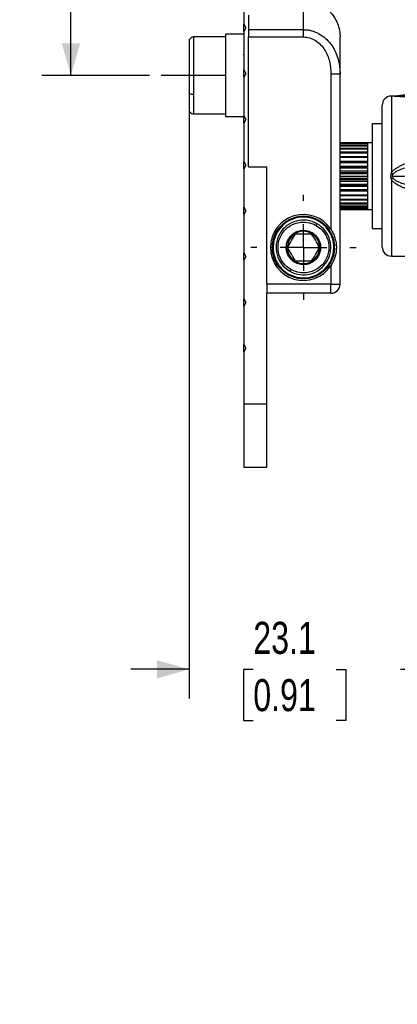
# Model space of a CAD drawing. Header units: millimetres. Extents: x 0 to 432, y 0 to 279.
# Tile 9 of 12: x 216 to 257, y 78 to 186. Entities that reach past the tile are written whole.
import ezdxf

# ---------------------------------------------------------------- set-up
doc = ezdxf.new("R2010")
doc.units = ezdxf.units.MM
doc.linetypes.add('CENTERX2', pattern=[20.32, 12.7, -2.54, 2.54, -2.54])
for name, color, linetype in [('CENTER', 40, 'CENTERX2'), ('DIMENSIONS', 140, 'Continuous'), ('SLD-0', 179, 'Continuous')]:
    doc.layers.add(name, color=color, linetype=linetype)
doc.styles.add('SLDTEXTSTYLE0', font='TXT', dxfattribs={"width": 0.75})
doc.dimstyles.new('SLDDIMSTYLE0', dxfattribs={"dimtxt": 3.5, "dimasz": 3.5, "dimexe": 0, "dimexo": 0.0625, "dimgap": 0.875, "dimtad": 0, "dimtih": 1, "dimtoh": 1, "dimdec": 1, "dimrnd": 1e-09, "dimzin": 12, "dimdsep": 46, "dimtxsty": 'SLDTEXTSTYLE0', "dimsah": 1, "dimcen": 0.09, "dimadec": 0, "dimazin": 3, "dimtfac": 1, "dimtdec": 1, "dimtofl": 0, "dimtmove": 0, "dimatfit": 3, "dimfxl": 0, "dimfrac": 2, "dimtolj": 1, "dimtzin": 12, "dimarcsym": 0})
doc.dimstyles.new('SLDDIMSTYLE1', dxfattribs={"dimtxt": 3.5, "dimasz": 3.5, "dimexe": 0, "dimexo": 0.0625, "dimgap": 0.875, "dimtad": 0, "dimtih": 1, "dimtoh": 1, "dimdec": 1, "dimrnd": 1e-09, "dimzin": 12, "dimdsep": 46, "dimtxsty": 'SLDTEXTSTYLE0', "dimsah": 1, "dimcen": 0.09, "dimadec": 0, "dimazin": 3, "dimtfac": 1, "dimtdec": 1, "dimtmove": 0, "dimatfit": 0, "dimfxl": 0, "dimfrac": 2, "dimtolj": 1, "dimtzin": 12, "dimarcsym": 0})
doc.dimstyles.new('SLDDIMSTYLE2', dxfattribs={"dimtxt": 3.5, "dimasz": 3.5, "dimexe": 0, "dimexo": 0.0625, "dimgap": 0.875, "dimtad": 0, "dimtih": 1, "dimtoh": 1, "dimdec": 1, "dimrnd": 1e-09, "dimzin": 4, "dimdsep": 46, "dimtxsty": 'SLDTEXTSTYLE0', "dimsah": 1, "dimcen": 0.09, "dimadec": 0, "dimazin": 1, "dimtfac": 1, "dimtdec": 1, "dimtofl": 0, "dimtmove": 0, "dimatfit": 3, "dimfxl": 0, "dimfrac": 2, "dimtolj": 1, "dimtzin": 12, "dimarcsym": 0})

# ---------------------------------------------------------------- blocks, each defined once
blk = doc.blocks.new('_D_12')
at = {"layer": 'DIMENSIONS'}
for p, q in [((232.66, 223.6), (218.45, 223.6)), ((221.63, 223.6), (221.63, 207.84)), ((217.1, 201.52), (216.04, 201.52)), ((216.04, 201.52), (216.04, 195.96)), ((226.15, 201.52), (227.22, 201.52)), ((227.22, 201.52), (227.22, 195.96)), ((216.04, 195.96), (217.1, 195.96)), ((227.22, 195.96), (226.15, 195.96)), ((221.63, 179.49), (221.63, 195.25)), ((230.22, 179.49), (218.45, 179.49))]:
    blk.add_line(p, q, dxfattribs=at)
for points in [[(221.63, 223.6), (220.63, 220.1), (222.63, 220.1)], [(221.63, 179.49), (222.63, 182.99), (220.63, 182.99)]]:
    blk.add_solid(points, dxfattribs=at)
at = {"layer": 'DIMENSIONS', "char_height": 3.5, "attachment_point": 1, "style": 'SLDTEXTSTYLE0'}
for s, insert in [('44.1', (217.1, 206.74)), ('1.74', (217.1, 200.47))]:
    blk.add_mtext(s, dxfattribs=dict(at, insert=insert))
blk = doc.blocks.new('_D_14')
at = {"layer": 'DIMENSIONS'}
for p, q in [((241.2, 223.6), (335.8, 223.6)), ((332.62, 223.6), (332.62, 157.09)), ((328.1, 150.77), (327.03, 150.77)), ((327.03, 150.77), (327.03, 145.21)), ((337.15, 150.77), (338.21, 150.77)), ((338.21, 150.77), (338.21, 145.21)), ((327.03, 145.21), (328.1, 145.21)), ((332.62, 77.99), (332.62, 144.5)), ((338.21, 145.21), (337.15, 145.21)), ((298.95, 77.99), (335.8, 77.99))]:
    blk.add_line(p, q, dxfattribs=at)
for points in [[(332.62, 223.6), (331.62, 220.1), (333.62, 220.1)], [(332.62, 77.99), (333.62, 81.49), (331.62, 81.49)]]:
    blk.add_solid(points, dxfattribs=at)
at = {"layer": 'DIMENSIONS', "char_height": 3.5, "attachment_point": 1, "style": 'SLDTEXTSTYLE0'}
for s, insert in [('145.6', (326.8, 155.99)), ('5.73', (328.1, 149.72))]:
    blk.add_mtext(s, dxfattribs=dict(at, insert=insert))
blk = doc.blocks.new('_D_16')
at = {"layer": 'DIMENSIONS'}
for p, q in [((231.63, 219.62), (231.63, 236.78)), ((301.63, 159.76), (301.63, 236.78)), ((231.63, 233.6), (257.97, 233.6)), ((262.1, 233.58), (261.04, 233.58)), ((261.04, 233.58), (261.04, 228.02)), ((271.15, 233.58), (272.22, 233.58)), ((272.22, 233.58), (272.22, 228.02)), ((301.63, 233.6), (275.29, 233.6)), ((261.04, 228.02), (262.1, 228.02)), ((272.22, 228.02), (271.15, 228.02))]:
    blk.add_line(p, q, dxfattribs=at)
for points in [[(231.63, 233.6), (235.13, 232.6), (235.13, 234.6)], [(301.63, 233.6), (298.13, 234.6), (298.13, 232.6)]]:
    blk.add_solid(points, dxfattribs=at)
at = {"layer": 'DIMENSIONS', "char_height": 3.5, "attachment_point": 1, "style": 'SLDTEXTSTYLE0'}
for s, insert in [('70.0', (262.1, 238.8)), ('2.76', (262.1, 232.53))]:
    blk.add_mtext(s, dxfattribs=dict(at, insert=insert))
blk = doc.blocks.new('_D_19')
at = {"layer": 'DIMENSIONS'}
for p, q in [((234.53, 176.37), (234.53, 111.41)), ((234.53, 114.59), (228.18, 114.59)), ((241.55, 114.56), (240.49, 114.56)), ((240.49, 114.56), (240.49, 109)), ((250.6, 114.56), (251.67, 114.56)), ((251.67, 114.56), (251.67, 109)), ((257.63, 114.59), (263.98, 114.59)), ((240.49, 109), (241.55, 109)), ((251.67, 109), (250.6, 109))]:
    blk.add_line(p, q, dxfattribs=at)
for points in [[(234.53, 114.59), (231.03, 115.59), (231.03, 113.59)], [(257.63, 114.59), (261.13, 113.59), (261.13, 115.59)]]:
    blk.add_solid(points, dxfattribs=at)
at = {"layer": 'DIMENSIONS', "char_height": 3.5, "attachment_point": 1, "style": 'SLDTEXTSTYLE0'}
for s, insert in [('23.1', (241.55, 119.78)), ('0.91', (241.55, 113.52))]:
    blk.add_mtext(s, dxfattribs=dict(at, insert=insert))
blk = doc.blocks.new('SW_CENTERMARKSYMBOL_6')
at = {"layer": 'CENTER', "color": 0}
for p, q in [((0, 5.08), (0, 5.74)), ((0, 0), (0, 2.54)), ((-5.08, 0), (-5.74, 0)), ((0, 0), (-2.54, 0)), ((0, 0), (0, -2.54)), ((0, 0), (2.54, 0)), ((5.08, 0), (5.74, 0)), ((0, -5.08), (0, -5.74))]:
    blk.add_line(p, q, dxfattribs=at)

msp = doc.modelspace()

# ---------------------------------------------------------------- linework, layer by layer
at = {"color": 7, "linetype": 'Continuous', "lineweight": 25}
for p, q in [((240.53, 189.29), (240.53, 185.09)), ((247.03, 184.49), (247.03, 187.69)), ((240.53, 185.09), (240.73, 184.69)), ((240.53, 184.29), (240.53, 185.09)), ((241.03, 186.07), (241.03, 184.49)), ((240.53, 183.99), (238.53, 183.99)), ((238.53, 183.99), (238.53, 174.99)), ((240.73, 184.69), (240.53, 184.29)), ((240.53, 184.29), (240.53, 180.09)), ((241.03, 184.49), (241.03, 183.69)), ((241.03, 184.49), (247.03, 184.49)), ((247.03, 183.69), (247.03, 184.49)), ((238.53, 183.69), (235.03, 183.69)), ((241.03, 183.69), (247.03, 183.69)), ((241.03, 169.49), (241.03, 183.69)), ((240.53, 181.72), (240.49, 181.78)), ((240.53, 180.09), (240.73, 179.69)), ((240.53, 179.29), (240.53, 180.09)), ((240.73, 179.69), (240.53, 179.29)), ((240.53, 179.29), (240.53, 175.09)), ((250.03, 179.62), (250.03, 162.68)), ((251.03, 179.62), (250.03, 179.62)), ((251.03, 156.69), (251.03, 179.62)), ((256.71, 177.24), (269.69, 178.69)), ((256.71, 177.24), (256.58, 177.23)), ((256.63, 177.23), (256.63, 168.85)), ((235.03, 175.29), (238.53, 175.29)), ((238.53, 174.99), (240.53, 174.99)), ((240.53, 174.99), (240.53, 175.09)), ((240.53, 175.09), (240.73, 174.69)), ((240.53, 174.29), (240.53, 174.99)), ((240.73, 174.69), (240.53, 174.29)), ((240.53, 174.29), (240.53, 170.09)), ((255.63, 174.21), (254.53, 174.21)), ((254.53, 174.21), (254.53, 168.49)), ((251.03, 172.12), (254.03, 172.12)), ((254.03, 172.12), (251.03, 172.12)), ((254.03, 172.02), (251.03, 172.02)), ((251.03, 172), (254.03, 172)), ((254.03, 171.81), (251.03, 171.81)), ((251.03, 171.78), (254.03, 171.78)), ((254.03, 171.5), (251.03, 171.5)), ((251.03, 171.45), (254.03, 171.45)), ((254.03, 171.09), (251.03, 171.09)), ((254.53, 172.14), (254.03, 172.14)), ((254.03, 172.14), (254.03, 172.12)), ((254.03, 172.12), (254.03, 172.02)), ((254.03, 172), (254.03, 171.81)), ((254.03, 171.78), (254.03, 171.5)), ((254.03, 171.45), (254.03, 171.09)), ((240.53, 170.09), (240.73, 169.69)), ((240.53, 169.29), (240.53, 170.09)), ((251.03, 171.04), (254.03, 171.04)), ((254.03, 170.61), (251.03, 170.61)), ((251.03, 170.55), (254.03, 170.55)), ((251.03, 170.11), (254.03, 170.11)), ((254.03, 170.06), (251.03, 170.06)), ((254.03, 171.04), (254.03, 170.61)), ((254.03, 170.55), (254.03, 170.06)), ((240.73, 169.69), (240.53, 169.29)), ((240.53, 169.29), (240.53, 165.09)), ((241.03, 169.49), (243.03, 169.49)), ((243.03, 156.69), (243.03, 169.49)), ((251.03, 169.99), (254.03, 169.99)), ((251.03, 169.59), (254.03, 169.59)), ((254.03, 169.47), (251.03, 169.47)), ((251.03, 169.39), (254.03, 169.39)), ((251.03, 169.05), (254.03, 169.05)), ((254.03, 169.99), (254.03, 169.47)), ((254.03, 169.39), (254.03, 168.84)), ((254.03, 168.84), (251.03, 168.84)), ((251.03, 168.77), (254.03, 168.77)), ((251.03, 168.49), (254.03, 168.49)), ((254.03, 168.21), (251.03, 168.21)), ((251.03, 168.13), (254.03, 168.13)), ((251.03, 167.92), (254.03, 167.92)), ((254.03, 168.77), (254.03, 168.21)), ((254.03, 168.13), (254.03, 167.58)), ((254.53, 168.49), (254.53, 162.76)), ((256.71, 168.49), (269.69, 168.49)), ((254.03, 167.58), (251.03, 167.58)), ((251.03, 167.5), (254.03, 167.5)), ((251.03, 167.38), (254.03, 167.38)), ((254.03, 166.98), (251.03, 166.98)), ((251.03, 166.91), (254.03, 166.91)), ((251.03, 166.87), (254.03, 166.87)), ((254.03, 167.5), (254.03, 166.98)), ((254.03, 166.91), (254.03, 166.42)), ((254.03, 166.42), (251.03, 166.42)), ((251.03, 166.36), (254.03, 166.36)), ((254.03, 165.93), (251.03, 165.93)), ((251.03, 165.88), (254.03, 165.88)), ((254.03, 166.36), (254.03, 165.93)), ((254.03, 165.88), (254.03, 165.52)), ((240.53, 165.09), (240.73, 164.69)), ((240.53, 164.29), (240.53, 165.09)), ((240.73, 164.69), (240.53, 164.29)), ((254.03, 165.52), (251.03, 165.52)), ((251.03, 165.47), (254.03, 165.47)), ((254.03, 165.19), (251.03, 165.19)), ((251.03, 165.16), (254.03, 165.16)), ((254.03, 164.97), (251.03, 164.97)), ((251.03, 164.95), (254.03, 164.95)), ((251.03, 164.85), (254.03, 164.85)), ((254.03, 164.85), (251.03, 164.85)), ((254.03, 165.47), (254.03, 165.19)), ((254.03, 165.16), (254.03, 164.97)), ((254.03, 164.95), (254.03, 164.85)), ((254.03, 164.85), (254.03, 164.84)), ((254.03, 164.84), (254.53, 164.84)), ((240.53, 164.29), (240.53, 160.09)), ((246.43, 164.01), (246.91, 164.08)), ((247.06, 164.08), (247.78, 164)), ((247.85, 163.98), (248.61, 163.69)), ((248.68, 163.66), (249.33, 163.19)), ((249.4, 163.12), (249.89, 162.52)), ((254.53, 162.76), (255.63, 162.76)), ((246.16, 162.19), (247.89, 162.19)), ((249.98, 162.35), (250.27, 161.72)), ((250.3, 161.61), (250.42, 160.86)), ((243.63, 160.49), (243.63, 160.45)), ((243.63, 160.49), (243.63, 160.49)), ((243.63, 160.45), (243.64, 160.45)), ((250.42, 160.66), (250.35, 159.99)), ((240.53, 160.09), (240.73, 159.69)), ((240.53, 159.29), (240.53, 160.09)), ((240.73, 159.69), (240.53, 159.29)), ((240.53, 159.29), (240.53, 155.09)), ((250.34, 159.9), (250.06, 159.15)), ((256.63, 159.74), (269.63, 159.74)), ((247.89, 159.19), (246.16, 159.19)), ((249.51, 158.36), (248.94, 157.88)), ((250.02, 159.07), (249.57, 158.43)), ((250.03, 158.7), (250.03, 156.69)), ((245.46, 157.67), (244.8, 158.12)), ((246.3, 157.37), (245.55, 157.63)), ((247.17, 157.29), (246.39, 157.35)), ((248.03, 157.44), (247.28, 157.3)), ((248.84, 157.81), (248.21, 157.51)), ((250.03, 156.69), (243.03, 156.69)), ((243.03, 156.69), (243.03, 155.69)), ((250.03, 156.69), (251.03, 156.69)), ((250.03, 155.69), (250.03, 156.69)), ((240.53, 155.09), (240.73, 154.69)), ((240.53, 154.29), (240.53, 155.09)), ((250.03, 155.69), (243.03, 155.69)), ((243.03, 143.59), (243.03, 155.69)), ((240.73, 154.69), (240.53, 154.29)), ((240.53, 154.29), (240.53, 150.09)), ((240.53, 150.09), (240.73, 149.69)), ((240.53, 149.29), (240.53, 150.09)), ((240.73, 149.69), (240.53, 149.29)), ((240.53, 149.29), (240.53, 143.59)), ((240.53, 143.59), (243.03, 143.59)), ((240.53, 143.59), (240.53, 136.69)), ((243.03, 136.69), (243.03, 143.59)), ((240.53, 136.69), (243.03, 136.69))]:
    msp.add_line(p, q, dxfattribs=at)
at = {"color": 8, "linetype": 'Continuous', "lineweight": 25}
for p, q in [((235.03, 183.69), (235.03, 177.39)), ((235.03, 177.39), (235.03, 175.29)), ((256.63, 168.12), (256.63, 159.74))]:
    msp.add_line(p, q, dxfattribs=at)
at = {"color": 7, "linetype": 'Continuous', "lineweight": 25, "flags": 128}
for points in [[(245.3, 160.69), (245.4, 160.87), (245.51, 161.06), (245.62, 161.25), (245.73, 161.44), (245.84, 161.63), (245.95, 161.81), (246.06, 162), (246.16, 162.19)], [(247.89, 162.19), (248, 162), (248.11, 161.81), (248.22, 161.63), (248.33, 161.44), (248.44, 161.25), (248.55, 161.06), (248.65, 160.87), (248.76, 160.69)], [(246.16, 159.19), (246.06, 159.37), (245.95, 159.56), (245.84, 159.75), (245.73, 159.94), (245.62, 160.13), (245.51, 160.31), (245.4, 160.5), (245.3, 160.69)], [(248.76, 160.69), (248.65, 160.5), (248.55, 160.31), (248.44, 160.13), (248.33, 159.94), (248.22, 159.75), (248.11, 159.56), (248, 159.37), (247.89, 159.19)]]:
    msp.add_lwpolyline(points, dxfattribs=at)
at = {"color": 7, "linetype": 'Continuous', "lineweight": 25}
for centre, radius, start, end in [((256.63, 176.24), 1, 92.6698, 180), ((256.59, 178.84), 1.61, 271.1912, 279.0505), ((280.81, 217.18), 54.05, 243.4216, 243.6819), ((280.86, 119.69), 54.16, 116.3183, 116.5781), ((247.03, 160.69), 3.6, 33.5573, 326.4427), ((247.03, 160.69), 3.31, 60, 240), ((247.03, 160.69), 2.99, 60, 240), ((247.03, 160.69), 3.4, 120.8426, 124.1574), ((247.03, 160.69), 3.4, 115.8426, 119.1574), ((247.03, 160.69), 3.31, 240, 60), ((247.03, 160.69), 3.4, 110.8426, 114.1574), ((247.03, 160.69), 3.4, 105.8426, 109.1574), ((247.03, 160.69), 3.4, 100.8426, 104.1574), ((247.03, 160.69), 3.4, 95.8426, 99.1574), ((247.03, 160.69), 3.4, 90.8426, 94.1574), ((247.03, 160.69), 3.4, 85.8426, 89.1574), ((247.03, 160.69), 3.4, 80.8426, 84.1574), ((247.03, 160.69), 3.4, 75.8426, 79.1574), ((247.03, 160.69), 3.4, 70.8426, 74.1574), ((247.03, 160.69), 3.4, 65.8426, 69.1574), ((247.03, 160.69), 3.4, 60.8426, 64.1574), ((247.03, 160.69), 3.4, 55.8426, 59.1574), ((247.03, 160.69), 3.4, 145.8426, 149.1574), ((247.03, 160.69), 3.4, 140.8426, 144.1574), ((247.03, 160.69), 3.4, 135.8426, 139.1574), ((247.03, 160.69), 3.4, 130.8426, 134.1574), ((247.03, 160.69), 3.4, 125.8426, 129.1574), ((247.03, 160.69), 2.99, 240, 60), ((247.03, 160.69), 3.4, 50.8426, 54.1574), ((247.03, 160.69), 3.4, 45.8426, 49.1574), ((247.03, 160.69), 3.4, 40.8426, 44.1574), ((247.03, 160.69), 3.4, 35.8426, 39.1574), ((247.03, 160.69), 3.4, 30.8426, 34.1574), ((247.03, 160.69), 3.4, 165.8426, 169.1574), ((247.03, 160.69), 3.4, 160.8426, 164.1574), ((247.03, 160.69), 3.4, 155.8426, 159.1574), ((247.03, 160.69), 3.4, 150.8426, 154.1574), ((247.03, 160.69), 1.77, 60, 240), ((247.03, 160.69), 1.77, 240, 60), ((247.03, 160.69), 3.4, 25.8426, 29.1574), ((247.03, 160.69), 3.4, 20.8426, 24.1574), ((247.03, 160.69), 3.4, 15.8426, 19.1574), ((247.03, 160.69), 3.4, 10.8426, 14.1574), ((247.03, 160.69), 3.4, 175.8426, 179.1574), ((247.03, 160.69), 3.4, 180.8426, 184.1574), ((247.03, 160.69), 3.4, 170.8426, 174.1574), ((247.03, 160.69), 3.4, 185.8426, 189.1574), ((247.03, 160.69), 3.4, 5.8426, 9.1574), ((247.03, 160.69), 3.4, 350.8426, 354.1574), ((247.03, 160.69), 3.4, 0.8426, 4.1574), ((247.03, 160.69), 3.4, 355.8426, 359.1574), ((256.63, 160.74), 1, 180, 270), ((247.03, 160.69), 3.4, 190.8426, 194.1574), ((247.03, 160.69), 3.4, 195.8426, 199.1574), ((247.03, 160.69), 3.4, 200.8426, 204.1574), ((247.03, 160.69), 3.4, 335.8426, 339.1574), ((247.03, 160.69), 3.4, 340.8426, 344.1574), ((247.03, 160.69), 3.4, 345.8426, 349.1574), ((247.03, 160.69), 3.4, 205.8426, 209.1574), ((247.03, 160.69), 3.4, 210.8426, 214.1574), ((247.03, 160.69), 3.4, 215.8426, 219.1574), ((247.03, 160.69), 3.4, 220.8426, 224.1574), ((247.03, 160.69), 3.4, 225.8426, 229.1574), ((247.03, 160.69), 3.4, 310.8426, 314.1574), ((247.03, 160.69), 3.4, 315.8426, 319.1574), ((247.03, 160.69), 3.4, 320.8426, 324.1574), ((247.03, 160.69), 3.4, 325.8426, 329.1574), ((247.03, 160.69), 3.4, 330.8426, 334.1574), ((247.03, 160.69), 3.4, 230.8426, 234.1574), ((247.03, 160.69), 3.4, 235.8426, 239.1574), ((247.03, 160.69), 3.4, 240.8426, 244.1574), ((247.03, 160.69), 3.4, 245.8426, 249.1574), ((247.03, 160.69), 3.4, 250.8426, 254.1574), ((247.03, 160.69), 3.4, 255.8426, 259.1574), ((247.03, 160.69), 3.4, 260.8426, 264.1574), ((247.03, 160.69), 3.4, 265.8426, 269.1574), ((247.03, 160.69), 3.4, 270.8426, 274.1574), ((247.03, 160.69), 3.4, 275.8426, 279.1574), ((247.03, 160.69), 3.4, 280.8426, 284.1574), ((247.03, 160.69), 3.4, 285.8426, 289.1574), ((247.03, 160.69), 3.4, 290.8426, 294.1574), ((247.03, 160.69), 3.4, 295.8426, 299.1574), ((247.03, 160.69), 3.4, 300.8426, 304.1574), ((247.03, 160.69), 3.4, 305.8426, 309.1574), ((250.03, 156.69), 1, 270, 0)]:
    msp.add_arc(centre, radius, start, end, dxfattribs=at)
for points, knots in [([(247.03, 187.69), (247.5, 187.69), (248.01, 187.6), (248.99, 187.21), (249.47, 186.9), (250.25, 186.12), (250.55, 185.65), (250.94, 184.67), (251.03, 184.16), (251.03, 183.69)], [0, 0, 0, 0, 0.25, 0.25, 0.5, 0.5, 0.75, 0.75, 1, 1, 1, 1]), ([(247.03, 184.49), (247.09, 184.48), (247.22, 184.48), (247.41, 184.47), (247.61, 184.44), (247.8, 184.4), (247.99, 184.35), (248.17, 184.29), (248.36, 184.22), (248.54, 184.14), (248.91, 183.95), (249.45, 183.58), (250.04, 182.93), (250.5, 182.17), (250.76, 181.5), (250.9, 180.94), (250.97, 180.51), (251.02, 180.07), (251.03, 179.77), (251.03, 179.62)], [0, 0, 0, 0, 0.0273029, 0.0547733, 0.0823959, 0.1101536, 0.1380284, 0.1660009, 0.1940512, 0.2221592, 0.2503046, 0.3729554, 0.5001582, 0.6223584, 0.7498829, 0.8097193, 0.8715716, 0.9351106, 1, 1, 1, 1]), ([(235.03, 183.69), (234.97, 183.68), (234.87, 183.67), (234.75, 183.61), (234.67, 183.54), (234.61, 183.46), (234.54, 183.34), (234.53, 183.25), (234.53, 183.18)], [0, 0, 0, 0, 0.240084, 0.368977, 0.500482, 0.63192, 0.76063, 1, 1, 1, 1]), ([(234.53, 183.18), (234.53, 183.17), (234.53, 183.1), (234.53, 182.85), (234.53, 182.67), (234.53, 182.2), (234.53, 181.92), (234.53, 181.32), (234.53, 181), (234.53, 180.36), (234.53, 180.05), (234.53, 179.45), (234.53, 179.16), (234.53, 178.65), (234.53, 178.41), (234.53, 177.99), (234.53, 177.8), (234.53, 177.64)], [0, 0, 0, 0, 0.125, 0.125, 0.25, 0.25, 0.375, 0.375, 0.5, 0.5, 0.625, 0.625, 0.75, 0.75, 0.875, 0.875, 1, 1, 1, 1]), ([(247.03, 183.69), (247.26, 183.69), (247.5, 183.65), (247.83, 183.55), (247.94, 183.51), (248.16, 183.41), (248.26, 183.36), (248.56, 183.17), (248.74, 183.02), (249.07, 182.68), (249.21, 182.5), (249.46, 182.1), (249.57, 181.89), (249.74, 181.46), (249.82, 181.24), (249.98, 180.56), (250.03, 180.09), (250.03, 179.62)], [0, 0, 0, 0, 0.125, 0.125, 0.1875, 0.1875, 0.25, 0.25, 0.375, 0.375, 0.5, 0.5, 0.625, 0.625, 0.75, 0.75, 1, 1, 1, 1]), ([(251.03, 179.62), (251.03, 180.24), (251.03, 180.82), (251.03, 181.83), (251.03, 182.27), (251.03, 182.98), (251.03, 183.25), (251.03, 183.6), (251.03, 183.69), (251.03, 183.69)], [0, 0, 0, 0, 0.25, 0.25, 0.5, 0.5, 0.75, 0.75, 1, 1, 1, 1]), ([(235.03, 177.39), (234.97, 177.39), (234.91, 177.39), (234.78, 177.42), (234.72, 177.43), (234.63, 177.48), (234.59, 177.51), (234.54, 177.57), (234.53, 177.61), (234.53, 177.64)], [0, 0, 0, 0, 0.25, 0.25, 0.5, 0.5, 0.75, 0.75, 1, 1, 1, 1]), ([(234.53, 177.64), (234.53, 177.44), (234.53, 177.23), (234.53, 176.81), (234.53, 176.6), (234.53, 176.23), (234.53, 176.07), (234.53, 175.84), (234.53, 175.77), (234.53, 175.79)], [0, 0, 0, 0, 0.25, 0.25, 0.5, 0.5, 0.75, 0.75, 1, 1, 1, 1]), ([(256.63, 177.23), (256.62, 177.23), (256.6, 177.23), (256.58, 177.23), (256.58, 177.23), (256.58, 177.23)], [0, 0, 0, 0, 0.500721, 0.762611, 1, 1, 1, 1]), ([(269.63, 176.63), (269.26, 176.64), (268.55, 176.66), (267.51, 176.7), (266.5, 176.73), (265.55, 176.77), (264.63, 176.8), (263.76, 176.84), (262.6, 176.89), (261.22, 176.96), (259.82, 177.03), (258.79, 177.09), (258.15, 177.13), (257.73, 177.16), (257.46, 177.17), (257.23, 177.19), (257.03, 177.2), (256.87, 177.21), (256.73, 177.22), (256.66, 177.23), (256.63, 177.23)], [0, 0, 0, 0, 0.080948, 0.158696, 0.233251, 0.304621, 0.372815, 0.437842, 0.499717, 0.634132, 0.749165, 0.816457, 0.87434, 0.898127, 0.919816, 0.939472, 0.957179, 0.973052, 0.987251, 1, 1, 1, 1]), ([(256.71, 177.24), (256.71, 177.24), (256.73, 177.25), (256.78, 177.25), (256.81, 177.25), (256.85, 177.25)], [0, 0, 0, 0, 0.5, 0.5, 1, 1, 1, 1]), ([(256.85, 177.25), (256.91, 177.25), (257, 177.25), (257.19, 177.25), (257.3, 177.25), (257.63, 177.25), (257.87, 177.25), (258.38, 177.25), (258.64, 177.25), (259.16, 177.26), (259.42, 177.26), (260.22, 177.26), (260.77, 177.27), (261.86, 177.28), (262.41, 177.29), (264.07, 177.32), (265.19, 177.34), (267.42, 177.39), (268.54, 177.42), (269.66, 177.45)], [0, 0, 0, 0, 0.03125, 0.03125, 0.0625, 0.0625, 0.125, 0.125, 0.1875, 0.1875, 0.25, 0.25, 0.375, 0.375, 0.5, 0.5, 0.75, 0.75, 1, 1, 1, 1]), ([(234.53, 175.79), (234.53, 175.72), (234.54, 175.63), (234.61, 175.51), (234.67, 175.43), (234.75, 175.37), (234.87, 175.3), (234.97, 175.29), (235.03, 175.29)], [0, 0, 0, 0, 0.239371, 0.368078, 0.499519, 0.631022, 0.759915, 1, 1, 1, 1]), ([(255.63, 160.74), (255.63, 160.74), (255.63, 161.55), (255.63, 164.46), (255.63, 166.43), (255.63, 170.54), (255.63, 172.51), (255.63, 175.42), (255.63, 176.24), (255.63, 176.24)], [0, 0, 0, 0, 0.25, 0.25, 0.5, 0.5, 0.75, 0.75, 1, 1, 1, 1]), ([(256.63, 168.85), (256.65, 168.87), (256.68, 168.93), (256.75, 169.01), (256.83, 169.09), (256.92, 169.17), (257.02, 169.25), (257.13, 169.33), (257.25, 169.41), (257.38, 169.48), (257.52, 169.56), (257.68, 169.63), (257.84, 169.71), (258.19, 169.86), (258.79, 170.07), (259.82, 170.37), (261.22, 170.68), (262.98, 170.98), (264.99, 171.25), (267.23, 171.49), (268.8, 171.62), (269.63, 171.68)], [0, 0, 0, 0, 0.0072812, 0.015017, 0.0232614, 0.0320593, 0.0414474, 0.0514562, 0.0621105, 0.0734313, 0.0854357, 0.0981384, 0.1115514, 0.1256852, 0.1835641, 0.2508587, 0.3658864, 0.5003032, 0.6495744, 0.8161011, 1, 1, 1, 1]), ([(269.66, 170.7), (268.54, 170.65), (267.42, 170.58), (265.19, 170.42), (264.07, 170.32), (262.41, 170.14), (261.86, 170.07), (260.77, 169.92), (260.22, 169.83), (259.42, 169.68), (259.16, 169.62), (258.64, 169.5), (258.38, 169.44), (257.87, 169.29), (257.63, 169.2), (257.3, 169.05), (257.19, 169), (257, 168.88), (256.91, 168.81), (256.85, 168.74)], [0, 0, 0, 0, 0.25, 0.25, 0.5, 0.5, 0.625, 0.625, 0.75, 0.75, 0.8125, 0.8125, 0.875, 0.875, 0.9375, 0.9375, 0.96875, 0.96875, 1, 1, 1, 1]), ([(256.63, 168.12), (256.62, 168.18), (256.59, 168.3), (256.58, 168.49), (256.59, 168.67), (256.62, 168.79), (256.63, 168.85)], [0, 0, 0, 0, 0.2504602, 0.5000409, 0.7495863, 1, 1, 1, 1]), ([(269.63, 165.29), (269.26, 165.32), (268.55, 165.37), (267.51, 165.46), (266.5, 165.56), (265.55, 165.66), (264.63, 165.77), (263.76, 165.88), (262.6, 166.05), (261.22, 166.29), (259.82, 166.6), (258.79, 166.9), (258.15, 167.13), (257.73, 167.31), (257.46, 167.44), (257.23, 167.57), (257.03, 167.71), (256.87, 167.84), (256.73, 167.98), (256.66, 168.08), (256.63, 168.12)], [0, 0, 0, 0, 0.080948, 0.158696, 0.233251, 0.304621, 0.372815, 0.437842, 0.499717, 0.634132, 0.749165, 0.816457, 0.87434, 0.898127, 0.919816, 0.939472, 0.957179, 0.973052, 0.987251, 1, 1, 1, 1]), ([(256.85, 168.74), (256.81, 168.7), (256.78, 168.66), (256.73, 168.57), (256.71, 168.53), (256.71, 168.49)], [0, 0, 0, 0, 0.5, 0.5, 1, 1, 1, 1]), ([(256.71, 168.49), (256.71, 168.44), (256.73, 168.4), (256.78, 168.31), (256.81, 168.27), (256.85, 168.23)], [0, 0, 0, 0, 0.5, 0.5, 1, 1, 1, 1]), ([(256.85, 168.23), (256.91, 168.16), (257, 168.09), (257.19, 167.97), (257.3, 167.92), (257.63, 167.77), (257.87, 167.69), (258.38, 167.53), (258.64, 167.47), (259.16, 167.35), (259.42, 167.29), (260.22, 167.14), (260.77, 167.05), (261.86, 166.9), (262.41, 166.83), (264.07, 166.65), (265.19, 166.56), (267.42, 166.39), (268.54, 166.32), (269.66, 166.27)], [0, 0, 0, 0, 0.03125, 0.03125, 0.0625, 0.0625, 0.125, 0.125, 0.1875, 0.1875, 0.25, 0.25, 0.375, 0.375, 0.5, 0.5, 0.75, 0.75, 1, 1, 1, 1]), ([(243.62, 160.66), (243.64, 160.96), (243.68, 161.55), (244.03, 162.37), (244.56, 163.09), (245.26, 163.63), (245.86, 163.93), (246.23, 163.98), (246.3, 163.99)], [0, 0, 0, 0, 0.189597, 0.382428, 0.572025, 0.761622, 0.954453, 1, 1, 1, 1]), ([(245.64, 158.28), (245.44, 158.4), (245.23, 158.55), (244.82, 158.98), (244.62, 159.25), (244.33, 159.94), (244.24, 160.34), (244.26, 161), (244.29, 161.22), (244.42, 161.66), (244.51, 161.87), (244.74, 162.27), (244.88, 162.46), (245.2, 162.79), (245.38, 162.93), (245.93, 163.27), (246.33, 163.4), (247.06, 163.49), (247.4, 163.45), (247.97, 163.31), (248.22, 163.21), (248.42, 163.09)], [0, 0, 0, 0, 0.125, 0.125, 0.25, 0.25, 0.375, 0.375, 0.4375, 0.4375, 0.5, 0.5, 0.5625, 0.5625, 0.625, 0.625, 0.75, 0.75, 0.875, 0.875, 1, 1, 1, 1]), ([(246.09, 159.06), (246.05, 159.08), (245.97, 159.13), (245.87, 159.21), (245.77, 159.29), (245.62, 159.43), (245.45, 159.64), (245.28, 159.97), (245.17, 160.34), (245.14, 160.76), (245.2, 161.2), (245.38, 161.63), (245.67, 162.01), (246.01, 162.29), (246.4, 162.47), (246.78, 162.56), (247.14, 162.57), (247.45, 162.52), (247.73, 162.44), (247.89, 162.35), (247.97, 162.31)], [0, 0, 0, 0, 0.022653, 0.045205, 0.067773, 0.090469, 0.14769, 0.205013, 0.274562, 0.344198, 0.420932, 0.500028, 0.579124, 0.655858, 0.725407, 0.795043, 0.852264, 0.909587, 0.954764, 1, 1, 1, 1]), ([(248.42, 163.09), (248.62, 162.97), (248.83, 162.82), (249.24, 162.39), (249.44, 162.12), (249.73, 161.44), (249.82, 161.03), (249.79, 160.37), (249.76, 160.15), (249.64, 159.71), (249.55, 159.5), (249.32, 159.1), (249.18, 158.91), (248.86, 158.59), (248.68, 158.44), (248.13, 158.1), (247.73, 157.97), (246.99, 157.89), (246.66, 157.92), (246.08, 158.06), (245.84, 158.17), (245.64, 158.28)], [0, 0, 0, 0, 0.125, 0.125, 0.25, 0.25, 0.375, 0.375, 0.4375, 0.4375, 0.5, 0.5, 0.5625, 0.5625, 0.625, 0.625, 0.75, 0.75, 0.875, 0.875, 1, 1, 1, 1]), ([(250.03, 162.68), (250.13, 162.53), (250.21, 162.37), (250.36, 162.06), (250.42, 161.89), (250.53, 161.56), (250.56, 161.38), (250.62, 161.04), (250.63, 160.86), (250.63, 160.33), (250.58, 159.98), (250.37, 159.31), (250.23, 158.99), (250.03, 158.7)], [0, 0, 0, 0, 0.125, 0.125, 0.25, 0.25, 0.375, 0.375, 0.5, 0.5, 0.75, 0.75, 1, 1, 1, 1]), ([(247.97, 162.31), (248.01, 162.29), (248.08, 162.24), (248.19, 162.16), (248.29, 162.08), (248.43, 161.94), (248.6, 161.73), (248.78, 161.41), (248.89, 161.03), (248.92, 160.61), (248.85, 160.17), (248.67, 159.74), (248.39, 159.37), (248.04, 159.09), (247.66, 158.9), (247.28, 158.81), (246.92, 158.8), (246.6, 158.85), (246.33, 158.94), (246.17, 159.02), (246.09, 159.06)], [0, 0, 0, 0, 0.022678, 0.045239, 0.067798, 0.090468, 0.147661, 0.205012, 0.274522, 0.344197, 0.420932, 0.500027, 0.579123, 0.655857, 0.725353, 0.795043, 0.852214, 0.909587, 0.954699, 1, 1, 1, 1]), ([(244.74, 158.17), (244.55, 158.37), (244.15, 158.78), (243.76, 159.58), (243.67, 160.16), (243.63, 160.45)], [0, 0, 0, 0, 0.319992, 0.662871, 1, 1, 1, 1])]:
    msp.add_open_spline(points, degree=3, knots=knots, dxfattribs=at)
for points in [[(245.34, 163.6), (245.31, 163.6), (245.28, 163.6), (245.28, 163.6)], [(245.37, 163.65), (245.37, 163.65), (245.36, 163.63), (245.34, 163.6)], [(245.6, 163.74), (245.57, 163.74), (245.55, 163.75), (245.55, 163.75)], [(245.64, 163.79), (245.64, 163.79), (245.62, 163.77), (245.6, 163.74)], [(245.88, 163.85), (245.84, 163.86), (245.82, 163.86), (245.82, 163.86)], [(245.91, 163.9), (245.91, 163.9), (245.9, 163.88), (245.88, 163.85)], [(246.16, 163.94), (246.12, 163.95), (246.1, 163.96), (246.1, 163.96)], [(246.2, 163.98), (246.2, 163.98), (246.18, 163.96), (246.16, 163.94)], [(246.44, 164), (246.41, 164.02), (246.39, 164.02), (246.39, 164.02)], [(246.49, 164.04), (246.49, 164.04), (246.47, 164.03), (246.44, 164)], [(246.73, 164.04), (246.7, 164.06), (246.68, 164.07), (246.68, 164.07)], [(246.78, 164.08), (246.78, 164.08), (246.76, 164.06), (246.73, 164.04)], [(247.03, 164.06), (247, 164.07), (246.98, 164.09), (246.98, 164.09)], [(247.08, 164.09), (247.08, 164.09), (247.06, 164.07), (247.03, 164.06)], [(247.32, 164.04), (247.29, 164.06), (247.27, 164.08), (247.27, 164.08)], [(247.37, 164.07), (247.37, 164.07), (247.35, 164.06), (247.32, 164.04)], [(247.61, 164), (247.59, 164.03), (247.57, 164.04), (247.57, 164.04)], [(247.67, 164.02), (247.67, 164.02), (247.64, 164.02), (247.61, 164)], [(247.9, 163.94), (247.88, 163.96), (247.86, 163.98), (247.86, 163.98)], [(247.96, 163.96), (247.96, 163.96), (247.93, 163.95), (247.9, 163.94)], [(248.18, 163.85), (248.16, 163.88), (248.14, 163.9), (248.14, 163.9)], [(248.24, 163.86), (248.24, 163.86), (248.21, 163.86), (248.18, 163.85)], [(248.45, 163.74), (248.43, 163.77), (248.42, 163.79), (248.42, 163.79)], [(248.51, 163.75), (248.51, 163.75), (248.49, 163.74), (248.45, 163.74)], [(248.71, 163.6), (248.7, 163.63), (248.68, 163.65), (248.68, 163.65)], [(248.68, 163.55), (248.7, 163.57), (248.71, 163.59), (248.71, 163.6)], [(248.77, 163.6), (248.77, 163.6), (248.75, 163.6), (248.71, 163.6)], [(244.27, 162.62), (244.24, 162.6), (244.21, 162.59), (244.21, 162.59)], [(244.27, 162.68), (244.27, 162.68), (244.27, 162.65), (244.27, 162.62)], [(244.45, 162.85), (244.41, 162.84), (244.39, 162.83), (244.39, 162.83)], [(244.46, 162.91), (244.46, 162.91), (244.45, 162.89), (244.45, 162.85)], [(244.65, 163.07), (244.61, 163.06), (244.59, 163.05), (244.59, 163.05)], [(244.66, 163.12), (244.66, 163.12), (244.65, 163.1), (244.65, 163.07)], [(244.86, 163.27), (244.83, 163.26), (244.8, 163.26), (244.8, 163.26)], [(244.88, 163.32), (244.88, 163.32), (244.87, 163.3), (244.86, 163.27)], [(245.1, 163.45), (245.06, 163.44), (245.04, 163.44), (245.04, 163.44)], [(245.12, 163.5), (245.12, 163.5), (245.11, 163.48), (245.1, 163.45)], [(248.42, 163.09), (248.45, 163.16), (248.49, 163.23), (248.52, 163.27)], [(248.96, 163.45), (248.95, 163.48), (248.94, 163.5), (248.94, 163.5)], [(249.02, 163.44), (249.02, 163.44), (248.99, 163.44), (248.96, 163.45)], [(249.19, 163.27), (249.18, 163.3), (249.17, 163.32), (249.17, 163.32)], [(249.25, 163.26), (249.25, 163.26), (249.23, 163.26), (249.19, 163.27)], [(249.41, 163.07), (249.4, 163.1), (249.4, 163.12), (249.4, 163.12)], [(249.47, 163.05), (249.47, 163.05), (249.44, 163.06), (249.41, 163.07)], [(249.61, 162.85), (249.6, 162.89), (249.6, 162.91), (249.6, 162.91)], [(249.66, 162.83), (249.66, 162.83), (249.64, 162.84), (249.61, 162.85)], [(249.79, 162.62), (249.79, 162.65), (249.78, 162.68), (249.78, 162.68)], [(249.84, 162.59), (249.84, 162.59), (249.82, 162.6), (249.79, 162.62)], [(243.77, 161.56), (243.75, 161.53), (243.73, 161.52), (243.73, 161.52)], [(243.76, 161.61), (243.76, 161.61), (243.76, 161.59), (243.77, 161.56)], [(243.86, 161.84), (243.84, 161.82), (243.82, 161.8), (243.82, 161.8)], [(243.85, 161.9), (243.85, 161.9), (243.86, 161.87), (243.86, 161.84)], [(243.97, 162.11), (243.95, 162.09), (243.93, 162.08), (243.93, 162.08)], [(243.97, 162.17), (243.97, 162.17), (243.97, 162.14), (243.97, 162.11)], [(244.11, 162.37), (244.08, 162.35), (244.06, 162.34), (244.06, 162.34)], [(244.11, 162.43), (244.11, 162.43), (244.11, 162.4), (244.11, 162.37)], [(247.91, 162.22), (247.93, 162.25), (247.95, 162.28), (247.97, 162.31)], [(249.95, 162.37), (249.95, 162.4), (249.95, 162.43), (249.95, 162.43)], [(250, 162.34), (250, 162.34), (249.98, 162.35), (249.95, 162.37)], [(250.08, 162.11), (250.09, 162.14), (250.09, 162.17), (250.09, 162.17)], [(250.13, 162.08), (250.13, 162.08), (250.11, 162.09), (250.08, 162.11)], [(250.19, 161.84), (250.2, 161.87), (250.21, 161.9), (250.21, 161.9)], [(250.24, 161.8), (250.24, 161.8), (250.22, 161.82), (250.19, 161.84)], [(250.28, 161.56), (250.29, 161.59), (250.3, 161.61), (250.3, 161.61)], [(250.32, 161.52), (250.32, 161.52), (250.31, 161.53), (250.28, 161.56)], [(243.63, 160.74), (243.63, 160.74), (243.64, 160.71), (243.66, 160.69)], [(243.66, 160.69), (243.64, 160.66), (243.63, 160.64), (243.63, 160.64)], [(243.67, 160.98), (243.65, 160.95), (243.64, 160.93), (243.64, 160.93)], [(243.64, 160.44), (243.64, 160.44), (243.65, 160.42), (243.67, 160.39)], [(243.65, 161.03), (243.65, 161.03), (243.66, 161.01), (243.67, 160.98)], [(243.67, 160.39), (243.66, 160.36), (243.65, 160.34), (243.65, 160.34)], [(243.71, 161.27), (243.69, 161.24), (243.67, 161.23), (243.67, 161.23)], [(243.69, 161.33), (243.69, 161.33), (243.7, 161.3), (243.71, 161.27)], [(250.35, 161.27), (250.36, 161.3), (250.37, 161.33), (250.37, 161.33)], [(250.38, 161.23), (250.38, 161.23), (250.37, 161.24), (250.35, 161.27)], [(250.38, 160.98), (250.4, 161.01), (250.41, 161.03), (250.41, 161.03)], [(250.42, 160.93), (250.42, 160.93), (250.4, 160.95), (250.38, 160.98)], [(250.38, 160.39), (250.4, 160.42), (250.42, 160.44), (250.42, 160.44)], [(250.41, 160.34), (250.41, 160.34), (250.4, 160.36), (250.38, 160.39)], [(250.4, 160.69), (250.42, 160.71), (250.43, 160.74), (250.43, 160.74)], [(250.43, 160.64), (250.43, 160.64), (250.42, 160.66), (250.4, 160.69)], [(243.67, 160.14), (243.67, 160.14), (243.69, 160.13), (243.71, 160.1)], [(243.71, 160.1), (243.7, 160.07), (243.69, 160.05), (243.69, 160.05)], [(243.73, 159.85), (243.73, 159.85), (243.75, 159.84), (243.77, 159.81)], [(243.77, 159.81), (243.76, 159.78), (243.76, 159.76), (243.76, 159.76)], [(243.82, 159.57), (243.82, 159.57), (243.84, 159.55), (243.86, 159.53)], [(243.86, 159.53), (243.86, 159.5), (243.85, 159.48), (243.85, 159.48)], [(243.93, 159.29), (243.93, 159.29), (243.95, 159.28), (243.97, 159.26)], [(243.97, 159.26), (243.97, 159.23), (243.97, 159.2), (243.97, 159.2)], [(250.08, 159.26), (250.11, 159.28), (250.13, 159.29), (250.13, 159.29)], [(250.09, 159.2), (250.09, 159.2), (250.09, 159.23), (250.08, 159.26)], [(250.19, 159.53), (250.22, 159.55), (250.24, 159.57), (250.24, 159.57)], [(250.21, 159.48), (250.21, 159.48), (250.2, 159.5), (250.19, 159.53)], [(250.28, 159.81), (250.31, 159.84), (250.32, 159.85), (250.32, 159.85)], [(250.3, 159.76), (250.3, 159.76), (250.29, 159.78), (250.28, 159.81)], [(250.35, 160.1), (250.37, 160.13), (250.38, 160.14), (250.38, 160.14)], [(250.37, 160.05), (250.37, 160.05), (250.36, 160.07), (250.35, 160.1)], [(244.06, 159.03), (244.06, 159.03), (244.08, 159.02), (244.11, 159)], [(244.11, 159), (244.11, 158.97), (244.11, 158.94), (244.11, 158.94)], [(244.21, 158.78), (244.21, 158.78), (244.24, 158.77), (244.27, 158.75)], [(244.27, 158.75), (244.27, 158.72), (244.27, 158.69), (244.27, 158.69)], [(244.39, 158.54), (244.39, 158.54), (244.41, 158.53), (244.45, 158.52)], [(244.45, 158.52), (244.45, 158.49), (244.46, 158.46), (244.46, 158.46)], [(244.59, 158.32), (244.59, 158.32), (244.61, 158.31), (244.65, 158.3)], [(244.65, 158.3), (244.65, 158.27), (244.66, 158.25), (244.66, 158.25)], [(245.64, 158.28), (245.6, 158.22), (245.56, 158.14), (245.53, 158.1)], [(246.14, 159.15), (246.13, 159.12), (246.11, 159.09), (246.09, 159.06)], [(249.4, 158.25), (249.4, 158.25), (249.4, 158.27), (249.41, 158.3)], [(249.41, 158.3), (249.44, 158.31), (249.47, 158.32), (249.47, 158.32)], [(249.6, 158.46), (249.6, 158.46), (249.6, 158.49), (249.61, 158.52)], [(249.61, 158.52), (249.64, 158.53), (249.66, 158.54), (249.66, 158.54)], [(249.78, 158.69), (249.78, 158.69), (249.79, 158.72), (249.79, 158.75)], [(249.79, 158.75), (249.82, 158.77), (249.84, 158.78), (249.84, 158.78)], [(249.95, 159), (249.98, 159.02), (250, 159.03), (250, 159.03)], [(249.95, 158.94), (249.95, 158.94), (249.95, 158.97), (249.95, 159)], [(244.8, 158.11), (244.8, 158.11), (244.83, 158.11), (244.86, 158.1)], [(244.86, 158.1), (244.87, 158.07), (244.88, 158.05), (244.88, 158.05)], [(245.04, 157.93), (245.04, 157.93), (245.06, 157.93), (245.1, 157.93)], [(245.1, 157.93), (245.11, 157.89), (245.12, 157.87), (245.12, 157.87)], [(245.28, 157.77), (245.28, 157.77), (245.31, 157.77), (245.34, 157.77)], [(245.34, 157.77), (245.35, 157.78), (245.36, 157.8), (245.37, 157.82)], [(245.34, 157.77), (245.36, 157.74), (245.37, 157.72), (245.37, 157.72)], [(245.55, 157.63), (245.55, 157.63), (245.57, 157.63), (245.6, 157.63)], [(245.6, 157.63), (245.62, 157.6), (245.64, 157.58), (245.64, 157.58)], [(245.82, 157.51), (245.82, 157.51), (245.84, 157.51), (245.88, 157.52)], [(245.88, 157.52), (245.9, 157.49), (245.91, 157.47), (245.91, 157.47)], [(246.1, 157.41), (246.1, 157.41), (246.12, 157.42), (246.16, 157.43)], [(246.16, 157.43), (246.18, 157.41), (246.2, 157.39), (246.2, 157.39)], [(246.39, 157.35), (246.39, 157.35), (246.41, 157.35), (246.44, 157.37)], [(246.44, 157.37), (246.47, 157.34), (246.49, 157.33), (246.49, 157.33)], [(246.68, 157.3), (246.68, 157.3), (246.7, 157.31), (246.73, 157.33)], [(246.73, 157.33), (246.76, 157.31), (246.78, 157.29), (246.78, 157.29)], [(246.98, 157.29), (246.98, 157.29), (247, 157.3), (247.03, 157.32)], [(247.03, 157.32), (247.06, 157.3), (247.08, 157.29), (247.08, 157.29)], [(247.27, 157.29), (247.27, 157.29), (247.29, 157.31), (247.32, 157.33)], [(247.32, 157.33), (247.35, 157.31), (247.37, 157.3), (247.37, 157.3)], [(247.57, 157.33), (247.57, 157.33), (247.59, 157.34), (247.61, 157.37)], [(247.61, 157.37), (247.64, 157.35), (247.67, 157.35), (247.67, 157.35)], [(247.86, 157.39), (247.86, 157.39), (247.88, 157.41), (247.9, 157.43)], [(247.9, 157.43), (247.93, 157.42), (247.96, 157.41), (247.96, 157.41)], [(248.14, 157.47), (248.14, 157.47), (248.16, 157.49), (248.18, 157.52)], [(248.18, 157.52), (248.21, 157.51), (248.24, 157.51), (248.24, 157.51)], [(248.42, 157.58), (248.42, 157.58), (248.43, 157.6), (248.45, 157.63)], [(248.45, 157.63), (248.49, 157.63), (248.51, 157.63), (248.51, 157.63)], [(248.68, 157.72), (248.68, 157.72), (248.7, 157.74), (248.71, 157.77)], [(248.71, 157.77), (248.75, 157.77), (248.77, 157.77), (248.77, 157.77)], [(248.94, 157.87), (248.94, 157.87), (248.95, 157.89), (248.96, 157.93)], [(248.96, 157.93), (248.99, 157.93), (249.02, 157.93), (249.02, 157.93)], [(249.17, 158.05), (249.17, 158.05), (249.18, 158.07), (249.19, 158.1)], [(249.19, 158.1), (249.23, 158.11), (249.25, 158.11), (249.25, 158.11)]]:
    msp.add_open_spline(points, degree=3, dxfattribs=at)
at = {"layer": 'SLD-0'}
msp.add_line((238.53, 179.49), (231.49, 179.49), dxfattribs=at)

# ---------------------------------------------------------------- block references
at = {"layer": 'CENTER'}
msp.add_blockref('SW_CENTERMARKSYMBOL_6', (247.03, 160.69), dxfattribs=at)

# ---------------------------------------------------------------- dimensions: what is measured, and where the dimension line sits
at = {"layer": 'DIMENSIONS'}
for base, p1, p2, dimstyle, picture, middle in [((231.63, 233.6), (301.63, 158.49), (231.63, 218.35), 'SLDDIMSTYLE2', '_D_16', (266.63, 233.6)), ((257.63, 114.59), (234.53, 177.64), (257.63, 98.29), 'SLDDIMSTYLE1', '_D_19', (246.08, 114.59))]:
    dim = msp.add_linear_dim(base=base, p1=p1, p2=p2, dimstyle=dimstyle, dxfattribs=at)
    dim.commit()
    dim.dimension.update_dxf_attribs({"geometry": picture, "text_midpoint": middle, "dimtype": 160})
for base, p1, p2, picture, middle in [((221.63, 223.6), (231.49, 179.49), (233.93, 223.6), '_D_12', (221.63, 201.54)), ((332.62, 223.6), (297.68, 77.99), (239.93, 223.6), '_D_14', (332.62, 150.79))]:
    dim = msp.add_linear_dim(base=base, p1=p1, p2=p2, angle=90, dimstyle='SLDDIMSTYLE0', dxfattribs=at)
    dim.commit()
    dim.dimension.update_dxf_attribs({"geometry": picture, "text_midpoint": middle, "dimtype": 160})

doc.saveas('drawing.dxf')
